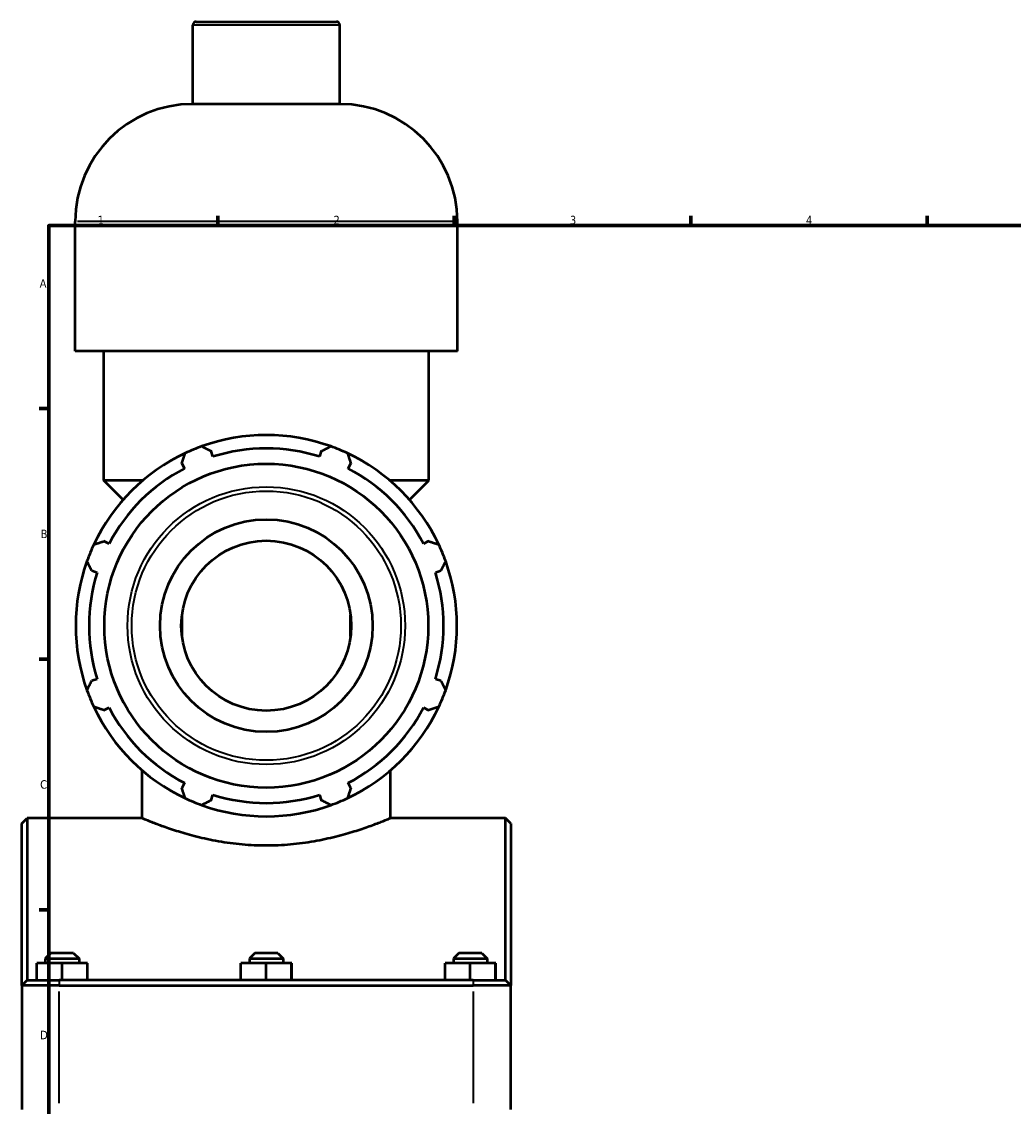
# Model space of a CAD drawing. Header units: millimetres. Extents: x 0 to 1071, y -40 to 1477.
# Tile 2 of 8: x 12 to 306, y 313 to 634. Entities that reach past the tile are written whole.
import ezdxf

# ---------------------------------------------------------------- set-up
doc = ezdxf.new("R2010")
doc.units = ezdxf.units.MM
for name, color, linetype, lineweight in [('Border (ISO)', 7, 'Continuous', 70), ('Visible (ISO)', 7, 'Continuous', 50), ('Visible Narrow (ISO)', 7, 'Continuous', 35)]:
    doc.layers.add(name, color=color, linetype=linetype, lineweight=lineweight)
doc.styles.add('Note Text (ISO)', font='tahoma.ttf')

# ---------------------------------------------------------------- blocks, each defined once
blk = doc.blocks.new('Borders Default Border')
at = {"layer": 'Border (ISO)'}
for p, q in [((70.08, 574), (70.08, 576.9)), ((140.17, 574), (140.17, 576.9)), ((210.25, 574), (210.25, 576.9)), ((280.33, 574), (280.33, 576.9)), ((20, 519.75), (17.1, 519.75)), ((20, 445.5), (17.1, 445.5)), ((20, 371.25), (17.1, 371.25))]:
    blk.add_line(p, q, dxfattribs=at)
at = {"layer": 'Border (ISO)', "flags": 128}
blk.add_lwpolyline([(20, 20), (20, 574), (821, 574), (821, 20), (20, 20)], dxfattribs=at)
at = {"layer": 'Border (ISO)', "color": 232, "true_color": 0xca0064, "char_height": 2.5, "attachment_point": 7, "style": 'Note Text (ISO)'}
for s, insert in [('1', (34.48, 574.4)), ('2', (104.37, 574.4)), ('3', (174.43, 574.35)), ('4', (244.42, 574.4)), ('A', (17.29, 555.62)), ('B', (17.59, 481.37)), ('C', (17.43, 407.08)), ('D', (17.43, 332.88))]:
    blk.add_mtext(s, dxfattribs=dict(at, insert=insert))

msp = doc.modelspace()

# ---------------------------------------------------------------- linework, layer by layer
at = {"layer": 'Visible (ISO)'}
for p, q in [((62.66, 610.027), (62.66, 633.427)), ((63.66, 634.427), (105.257, 634.427)), ((106.257, 610.027), (106.257, 633.427)), ((106.257, 610.027), (62.66, 610.027)), ((27.803, 536.827), (27.803, 575.17)), ((141.115, 536.827), (141.115, 575.17)), ((141.115, 536.827), (27.803, 536.827)), ((36.301, 498.485), (36.301, 536.827)), ((132.616, 498.485), (132.616, 536.827)), ((68.658, 505.54), (68.148, 507.157)), ((100.769, 507.157), (100.259, 505.54)), ((59.413, 503.539), (60.196, 502.035)), ((108.721, 502.035), (109.504, 503.539)), ((47.875, 498.485), (36.301, 498.485)), ((42.038, 492.747), (36.301, 498.485)), ((132.616, 498.485), (121.042, 498.485)), ((126.879, 492.747), (132.616, 498.485)), ((37.851, 479.69), (36.347, 480.473)), ((132.57, 480.473), (131.067, 479.69)), ((32.729, 471.738), (34.345, 471.228)), ((134.572, 471.228), (136.188, 471.738)), ((59.459, 458.596), (59.459, 452.259)), ((109.459, 452.259), (109.459, 458.596)), ((34.345, 439.627), (32.729, 439.117)), ((136.188, 439.117), (134.572, 439.627)), ((36.347, 430.382), (37.851, 431.165)), ((131.067, 431.165), (132.57, 430.382)), ((47.632, 398.427), (47.632, 412.578)), ((121.285, 398.427), (121.285, 412.578)), ((60.196, 408.819), (59.413, 407.316)), ((109.504, 407.316), (108.721, 408.819)), ((68.148, 403.698), (68.658, 405.314)), ((100.259, 405.314), (100.769, 403.698)), ((11.959, 396.827), (13.559, 398.427)), ((11.959, 348.827), (11.959, 396.827)), ((13.559, 398.427), (13.559, 350.427)), ((47.632, 398.427), (13.559, 398.427)), ((155.359, 398.427), (121.285, 398.427)), ((155.359, 350.427), (155.359, 398.427)), ((156.959, 396.827), (155.359, 398.427)), ((156.959, 396.827), (156.959, 348.827)), ((20.559, 358.427), (18.959, 356.827)), ((18.959, 356.827), (28.959, 356.827)), ((18.959, 356.827), (18.959, 355.427)), ((27.359, 358.427), (20.559, 358.427)), ((27.359, 358.427), (28.959, 356.827)), ((28.959, 356.827), (28.959, 355.427)), ((81.059, 358.427), (79.459, 356.827)), ((79.459, 356.827), (89.459, 356.827)), ((79.459, 356.827), (79.459, 355.427)), ((87.859, 358.427), (81.059, 358.427)), ((87.859, 358.427), (89.459, 356.827)), ((89.459, 356.827), (89.459, 355.427)), ((141.559, 358.427), (139.959, 356.827)), ((139.959, 356.827), (149.959, 356.827)), ((139.959, 356.827), (139.959, 355.427)), ((148.359, 358.427), (141.559, 358.427)), ((148.359, 358.427), (149.959, 356.827)), ((149.959, 356.827), (149.959, 355.427)), ((16.435, 350.427), (16.435, 355.427)), ((23.912, 355.427), (16.435, 355.427)), ((23.912, 350.427), (23.912, 355.427)), ((31.435, 355.427), (23.912, 355.427)), ((31.435, 350.427), (31.435, 355.427)), ((31.482, 355.427), (31.435, 355.427)), ((31.482, 350.427), (31.482, 355.427)), ((76.935, 350.427), (76.935, 355.427)), ((84.412, 355.427), (76.935, 355.427)), ((84.412, 350.427), (84.412, 355.427)), ((91.935, 355.427), (84.412, 355.427)), ((91.935, 350.427), (91.935, 355.427)), ((91.982, 355.427), (91.935, 355.427)), ((91.982, 350.427), (91.982, 355.427)), ((137.435, 350.427), (137.435, 355.427)), ((144.912, 355.427), (137.435, 355.427)), ((144.912, 350.427), (144.912, 355.427)), ((152.435, 355.427), (144.912, 355.427)), ((152.435, 350.427), (152.435, 355.427)), ((152.482, 355.427), (152.435, 355.427)), ((152.482, 350.427), (152.482, 355.427)), ((13.559, 350.427), (11.959, 348.827)), ((13.559, 350.427), (23.109, 350.427)), ((145.809, 350.427), (23.109, 350.427)), ((145.809, 350.427), (155.359, 350.427)), ((155.359, 350.427), (156.959, 348.827)), ((23.109, 348.827), (11.959, 348.827)), ((11.959, 348.827), (11.959, 312.077)), ((23.109, 348.827), (145.809, 348.827)), ((156.959, 348.827), (145.809, 348.827)), ((156.959, 312.077), (156.959, 348.827))]:
    msp.add_line(p, q, dxfattribs=at)
for radius in [48.003, 31.5, 25.2]:
    msp.add_circle((84.459, 455.427), radius, dxfattribs=at)
for centre, radius, start, end in [((63.66, 633.427), 1, 90, 180), ((105.257, 633.427), 1, 0, 90), ((62.66, 575.17), 34.857, 90, 180), ((106.257, 575.17), 34.857, 0, 90), ((84.459, 455.427), 56.5, 70.20802, 109.79198), ((84.459, 455.427), 56.5, 109.79198, 115.20802), ((84.459, 455.427), 52.545, 72.5, 107.5), ((84.459, 455.427), 56.5, 64.79198, 70.20802), ((84.459, 455.427), 56.5, 115.20802, 154.79198), ((84.459, 455.427), 56.5, 25.20802, 64.79198), ((84.459, 455.427), 52.545, 117.5, 152.5), ((84.459, 455.427), 52.545, 27.5, 62.5), ((84.459, 455.427), 56.5, 154.79198, 160.20802), ((84.459, 455.427), 56.5, 19.79198, 25.20802), ((84.459, 455.427), 56.5, 160.20802, 199.79198), ((84.459, 455.427), 56.5, 340.20802, 19.79198), ((84.459, 455.427), 52.545, 162.5, 197.5), ((84.459, 455.427), 52.545, 342.5, 17.5), ((84.459, 455.427), 56.5, 199.79198, 205.20802), ((84.459, 455.427), 56.5, 334.79198, 340.20802), ((84.459, 455.427), 56.5, 205.20802, 244.79198), ((84.459, 455.427), 52.545, 207.5, 242.5), ((84.459, 455.427), 56.5, 295.20802, 334.79198), ((84.459, 455.427), 52.545, 297.5, 332.5), ((84.459, 455.427), 52.545, 252.5, 287.5), ((84.459, 455.427), 56.5, 244.79198, 250.20802), ((84.459, 455.427), 56.5, 250.20802, 289.79198), ((84.459, 455.427), 56.5, 289.79198, 295.20802)]:
    msp.add_arc(centre, radius, start, end, dxfattribs=at)
for points, weights in [([(65.327, 508.59), (66.767, 507.859), (68.148, 507.157)], [1, 1.00175658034, 1.00269704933]), ([(100.769, 507.157), (102.151, 507.859), (103.59, 508.59)], [1.00269704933, 1.00175658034, 1]), ([(59.413, 503.539), (59.894, 505.012), (60.395, 506.547)], [1.00269704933, 1.00175658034, 1]), ([(108.522, 506.547), (109.023, 505.012), (109.504, 503.539)], [1, 1.00175658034, 1.00269704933]), ([(33.339, 479.491), (34.874, 479.992), (36.347, 480.473)], [1, 1.00175658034, 1.00269704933]), ([(132.57, 480.473), (134.043, 479.992), (135.578, 479.491)], [1.00269704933, 1.00175658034, 1]), ([(32.729, 471.738), (32.027, 473.119), (31.296, 474.559)], [1.00269704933, 1.00175658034, 1]), ([(137.621, 474.559), (136.89, 473.119), (136.188, 471.738)], [1, 1.00175658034, 1.00269704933]), ([(31.296, 436.296), (32.027, 437.735), (32.729, 439.117)], [1, 1.00175658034, 1.00269704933]), ([(136.188, 439.117), (136.89, 437.735), (137.621, 436.296)], [1.00269704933, 1.00175658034, 1]), ([(36.347, 430.382), (34.874, 430.863), (33.339, 431.364)], [1.00269704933, 1.00175658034, 1]), ([(135.578, 431.364), (134.043, 430.863), (132.57, 430.382)], [1, 1.00175658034, 1.00269704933]), ([(60.395, 404.308), (59.894, 405.843), (59.413, 407.316)], [1, 1.00175658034, 1.00269704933]), ([(109.504, 407.316), (109.023, 405.843), (108.522, 404.308)], [1.00269704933, 1.00175658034, 1]), ([(68.148, 403.698), (66.767, 402.996), (65.327, 402.265)], [1.00269704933, 1.00175658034, 1]), ([(103.59, 402.265), (102.151, 402.996), (100.769, 403.698)], [1, 1.00175658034, 1.00269704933])]:
    msp.add_rational_spline(points, weights, degree=2, dxfattribs=at)
msp.add_open_spline([(47.632, 398.427), (47.632, 398.427), (47.859, 398.332), (48.805, 397.942), (49.524, 397.648), (51.413, 396.909), (52.584, 396.464), (55.277, 395.502), (56.8, 394.988), (60.038, 393.985), (61.868, 393.46), (65.861, 392.464), (68.023, 391.993), (72.549, 391.203), (74.917, 390.883), (79.699, 390.457), (82.113, 390.351), (86.804, 390.351), (89.218, 390.457), (94, 390.883), (96.368, 391.203), (100.894, 391.993), (103.056, 392.464), (107.049, 393.46), (108.879, 393.985), (112.117, 394.988), (113.64, 395.502), (116.333, 396.464), (117.505, 396.909), (119.393, 397.648), (120.112, 397.942), (121.058, 398.332), (121.285, 398.427), (121.285, 398.427)], degree=3, knots=[5.6248732, 5.6248732, 5.6248732, 5.6248732, 6.3275491, 6.3275491, 7.0302251, 7.0302251, 7.732901, 7.732901, 8.4355769, 8.4355769, 9.1391193, 9.1391193, 9.8426617, 9.8426617, 10.5462041, 10.5462041, 11.2497464, 11.2497464, 11.9532888, 11.9532888, 12.6568312, 12.6568312, 13.3603736, 13.3603736, 14.063916, 14.063916, 14.7665919, 14.7665919, 15.4692678, 15.4692678, 16.1719437, 16.1719437, 16.8746197, 16.8746197, 16.8746197, 16.8746197], dxfattribs=at)
at = {"layer": 'Visible Narrow (ISO)'}
for p, q in [((105.989, 633.427), (62.928, 633.427)), ((140.417, 575.17), (28.5, 575.17)), ((23.109, 350.347), (23.109, 348.907)), ((145.809, 350.347), (145.809, 348.907)), ((23.109, 313.915), (23.109, 346.99)), ((145.809, 346.99), (145.809, 313.915))]:
    msp.add_line(p, q, dxfattribs=at)
for radius in [41.134, 39.893]:
    msp.add_circle((84.459, 455.427), radius, dxfattribs=at)

# ---------------------------------------------------------------- block references
msp.add_blockref('Borders Default Border', (0, 0))

doc.saveas('drawing.dxf')
